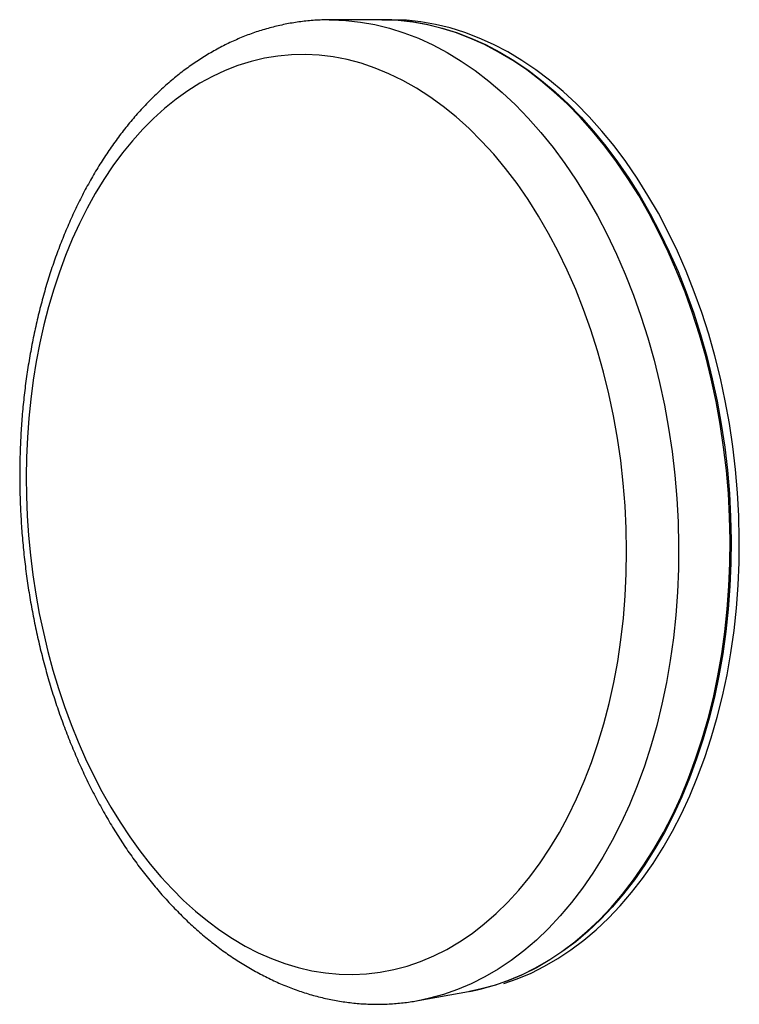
# Model space of a CAD drawing. Header units: millimetres. Extents: x -48 to 43, y -63 to 62.
import ezdxf

# ---------------------------------------------------------------- set-up
doc = ezdxf.new("R2010")
doc.units = ezdxf.units.MM

msp = doc.modelspace()

# ---------------------------------------------------------------- linework, layer by layer
at = {"color": 7, "linetype": 'Continuous', "lineweight": 25}
for p, q in [((-2.14, 62.02), (-8.67, 62.01)), ((-8.67, 62.01), (-8.4, 62.01)), ((-1.87, 62.02), (-2.14, 62.02)), ((-0.98, 62.03), (-2.01, 62.02)), ((-0.71, 62.03), (-0.98, 62.03)), ((9.16, -61.38), (10.18, -61.19)), ((2.61, -62.55), (9.03, -61.4))]:
    msp.add_line(p, q, dxfattribs=at)
at = {"color": 8, "linetype": 'Continuous', "lineweight": 25, "flags": 128}
msp.add_lwpolyline([(-8.4, 62.01), (-6.56, 61.93), (-4.72, 61.73), (-2.88, 61.4), (-1.03, 60.95), (0.81, 60.36), (2.65, 59.66), (4.48, 58.82), (6.29, 57.86), (8.08, 56.77), (9.85, 55.56), (11.59, 54.23), (13.3, 52.77), (14.98, 51.2), (16.62, 49.51), (18.21, 47.71), (19.76, 45.8), (21.25, 43.78), (22.69, 41.66), (24.07, 39.44), (25.39, 37.13), (26.64, 34.73), (27.82, 32.25), (28.93, 29.69), (29.97, 27.06), (30.92, 24.36), (31.8, 21.61), (32.59, 18.8), (33.29, 15.95), (33.91, 13.05), (34.44, 10.13), (34.88, 7.17), (35.23, 4.2), (35.48, 1.22), (35.64, -1.76), (35.71, -4.74), (35.69, -7.71), (35.57, -10.66), (35.36, -13.59), (35.05, -16.48), (34.66, -19.34), (34.17, -22.15), (33.6, -24.9), (32.94, -27.6), (32.19, -30.23), (31.37, -32.79), (30.46, -35.27), (29.47, -37.68), (28.42, -39.99), (27.28, -42.21), (26.08, -44.34), (24.82, -46.37), (23.49, -48.29), (22.11, -50.1), (20.67, -51.8), (19.18, -53.39), (17.64, -54.86), (16.06, -56.21), (14.44, -57.45), (12.78, -58.56), (11.09, -59.54), (9.37, -60.41), (7.63, -61.14), (5.86, -61.76), (4.08, -62.25), (2.6, -62.56)], dxfattribs=at)
at = {"color": 7, "linetype": 'Continuous', "lineweight": 25, "flags": 128}
for points in [[(-2.01, 62.02), (-1.74, 62.02), (0.1, 61.95), (1.94, 61.75), (3.79, 61.42), (5.65, 60.97), (7.49, 60.4), (9.33, 59.7), (11.16, 58.87), (12.98, 57.92), (14.78, 56.84), (16.55, 55.64), (18.29, 54.32), (20.01, 52.88), (21.68, 51.32), (23.32, 49.65), (24.92, 47.86), (26.46, 45.97), (27.96, 43.97), (29.4, 41.88), (30.78, 39.68), (32.1, 37.39), (33.35, 35.02), (34.53, 32.56), (35.64, 30.03), (36.67, 27.43), (37.63, 24.76), (38.5, 22.03), (39.29, 19.25), (39.99, 16.42), (40.61, 13.56), (41.14, 10.66), (41.57, 7.74), (41.92, 4.8), (42.17, 1.85), (42.33, -1.11), (42.39, -4.06), (42.37, -7), (42.24, -9.92), (42.03, -12.82), (41.72, -15.68), (41.32, -18.51), (40.83, -21.29), (40.26, -24.02), (39.59, -26.69), (38.84, -29.3), (38.01, -31.84), (37.1, -34.3), (36.11, -36.68), (35.05, -38.97), (33.91, -41.18), (32.71, -43.29), (31.44, -45.29), (30.11, -47.2), (28.72, -49), (27.28, -50.69), (25.78, -52.26), (24.24, -53.72), (22.65, -55.07), (21.02, -56.29), (19.36, -57.39), (17.66, -58.38), (15.94, -59.23), (14.19, -59.97), (12.43, -60.58), (10.64, -61.07), (9.16, -61.38)], [(9.03, -61.4), (10.51, -61.09), (12.3, -60.6), (14.07, -59.99), (15.81, -59.26), (17.54, -58.4), (19.23, -57.42), (20.89, -56.31), (22.52, -55.09), (24.11, -53.75), (25.65, -52.28), (27.15, -50.71), (28.59, -49.02), (29.98, -47.22), (31.31, -45.31), (32.58, -43.31), (33.79, -41.2), (34.92, -38.99), (35.98, -36.7), (36.97, -34.32), (37.88, -31.86), (38.71, -29.32), (39.46, -26.71), (40.13, -24.04), (40.7, -21.31), (41.19, -18.53), (41.59, -15.7), (41.9, -12.83), (42.11, -9.93), (42.24, -7.01), (42.26, -4.07), (42.2, -1.12), (42.04, 1.84), (41.79, 4.79), (41.44, 7.73), (41.01, 10.65), (40.48, 13.55), (39.86, 16.41), (39.16, 19.24), (38.37, 22.02), (37.5, 24.75), (36.54, 27.42), (35.51, 30.02), (34.4, 32.56), (33.22, 35.01), (31.97, 37.39), (30.65, 39.68), (29.27, 41.87), (27.83, 43.97), (26.33, 45.97), (24.79, 47.86), (23.19, 49.65), (21.55, 51.32), (19.88, 52.88), (18.16, 54.32), (16.42, 55.64), (14.65, 56.84), (12.85, 57.92), (11.03, 58.87), (9.2, 59.7), (7.36, 60.4), (5.52, 60.97), (3.66, 61.42), (1.81, 61.75), (-0.03, 61.95), (-1.87, 62.02)], [(13.52, -60.37), (15.21, -59.79), (16.96, -59.05), (18.68, -58.19), (20.38, -57.21), (22.04, -56.11), (23.67, -54.89), (25.26, -53.55), (26.8, -52.09), (28.3, -50.51), (29.75, -48.83), (31.14, -47.03), (32.47, -45.13), (33.74, -43.12), (34.94, -41.02), (36.08, -38.82), (37.14, -36.53), (38.13, -34.15), (39.04, -31.69), (39.87, -29.16), (40.62, -26.55), (41.29, -23.89), (41.87, -21.16), (42.36, -18.38), (42.76, -15.56), (43.06, -12.7), (43.28, -9.81), (43.4, -6.89), (43.43, -3.95), (43.37, -1), (43.21, 1.95), (42.96, 4.89), (42.61, 7.83), (42.18, 10.74), (41.65, 13.64), (41.03, 16.5), (40.33, 19.32), (39.54, 22.09), (38.67, 24.82), (37.71, 27.48), (36.68, 30.08), (35.57, 32.61), (34.39, 35.06), (33.14, 37.44), (31.82, 39.72), (30.44, 41.91), (29, 44.01), (27.51, 46), (25.96, 47.89), (24.36, 49.67), (22.72, 51.34), (21.05, 52.9), (19.33, 54.33), (17.59, 55.65), (15.81, 56.85), (14.02, 57.93), (12.2, 58.88), (10.37, 59.7), (8.53, 60.4), (6.68, 60.98), (4.83, 61.43), (2.98, 61.75), (1.13, 61.95), (-0.71, 62.03)], [(-11.71, 57.6), (-13.46, 57.57), (-15.2, 57.41), (-16.91, 57.13), (-18.61, 56.73), (-20.28, 56.21), (-21.92, 55.58), (-23.53, 54.83), (-25.11, 53.97), (-26.65, 53), (-28.15, 51.93), (-29.6, 50.76), (-31.01, 49.48), (-32.38, 48.11), (-33.69, 46.65), (-34.95, 45.1), (-36.16, 43.47), (-37.31, 41.75), (-38.41, 39.96), (-39.44, 38.09), (-40.42, 36.15), (-41.33, 34.15), (-42.18, 32.09), (-42.97, 29.96), (-43.69, 27.79), (-44.35, 25.56), (-44.94, 23.29), (-45.46, 20.98), (-45.92, 18.63), (-46.3, 16.25), (-46.62, 13.84), (-46.86, 11.4), (-47.04, 8.95), (-47.15, 6.47), (-47.19, 3.99), (-47.16, 1.5), (-47.06, -1), (-46.89, -3.49), (-46.65, -5.98), (-46.34, -8.46), (-45.96, -10.92), (-45.52, -13.37), (-45.01, -15.8), (-44.43, -18.2), (-43.79, -20.57), (-43.09, -22.91), (-42.32, -25.21), (-41.49, -27.47), (-40.59, -29.68), (-39.64, -31.84), (-38.63, -33.94), (-37.56, -35.99), (-36.44, -37.98), (-35.26, -39.9), (-34.03, -41.75), (-32.75, -43.52), (-31.43, -45.22), (-30.06, -46.84), (-28.64, -48.37), (-27.18, -49.82), (-25.68, -51.18), (-24.15, -52.44), (-22.58, -53.6), (-20.98, -54.66), (-19.36, -55.62), (-17.7, -56.47), (-16.03, -57.21), (-14.33, -57.84), (-12.62, -58.36), (-10.9, -58.76), (-9.17, -59.04), (-7.43, -59.2), (-5.69, -59.24), (-3.95, -59.16), (-2.21, -58.95), (-0.49, -58.62), (1.23, -58.17), (2.92, -57.59), (4.6, -56.88), (6.25, -56.05), (7.87, -55.1), (9.47, -54.02), (11.02, -52.82), (12.53, -51.5), (14, -50.06), (15.43, -48.51), (16.8, -46.84), (18.11, -45.07), (19.37, -43.18), (20.56, -41.2), (21.69, -39.11), (22.75, -36.93), (23.73, -34.67), (24.64, -32.31), (25.47, -29.88), (26.23, -27.38), (26.9, -24.8), (27.48, -22.17), (27.98, -19.48), (28.39, -16.74), (28.7, -13.96), (28.93, -11.15), (29.07, -8.31), (29.11, -5.45), (29.07, -2.58), (28.93, 0.3), (28.69, 3.17), (28.37, 6.04), (27.96, 8.89), (27.45, 11.71), (26.86, 14.5), (26.18, 17.26), (25.42, 19.96), (24.57, 22.62), (23.65, 25.21), (22.64, 27.74), (21.57, 30.2), (20.42, 32.58), (19.2, 34.87), (17.92, 37.08), (16.58, 39.19), (15.18, 41.21), (13.73, 43.12), (12.23, 44.93), (10.68, 46.62), (9.09, 48.2), (7.46, 49.67), (5.8, 51.01), (4.11, 52.24), (2.4, 53.34), (0.66, 54.31), (-1.09, 55.16), (-2.85, 55.89), (-4.62, 56.49), (-6.4, 56.96), (-8.17, 57.3), (-9.94, 57.51), (-11.71, 57.6)]]:
    msp.add_lwpolyline(points, dxfattribs=at)
at = {"color": 7, "linetype": 'Continuous', "lineweight": 25}
msp.add_open_spline([(-8.67, 62), (-8.91, 62), (-9.75, 62), (-11.19, 61.91), (-12.97, 61.69), (-14.73, 61.37), (-16.46, 60.94), (-18.18, 60.41), (-19.86, 59.77), (-21.52, 59.03), (-23.14, 58.19), (-24.73, 57.25), (-26.29, 56.22), (-27.8, 55.09), (-29.27, 53.87), (-30.7, 52.56), (-32.09, 51.16), (-33.42, 49.69), (-34.7, 48.13), (-35.94, 46.49), (-37.11, 44.78), (-38.24, 43.01), (-39.3, 41.17), (-40.31, 39.26), (-41.26, 37.3), (-42.14, 35.28), (-42.97, 33.21), (-43.74, 31.09), (-44.44, 28.93), (-45.08, 26.73), (-45.66, 24.49), (-46.18, 22.22), (-46.63, 19.91), (-47.02, 17.58), (-47.35, 15.22), (-47.61, 12.85), (-47.81, 10.45), (-47.94, 8.04), (-48.01, 5.62), (-48.02, 3.2), (-47.96, 0.77), (-47.84, -1.67), (-47.66, -4.1), (-47.41, -6.52), (-47.11, -8.94), (-46.74, -11.34), (-46.3, -13.73), (-45.81, -16.1), (-45.26, -18.45), (-44.64, -20.78), (-43.97, -23.07), (-43.24, -25.34), (-42.44, -27.57), (-41.6, -29.76), (-40.69, -31.91), (-39.73, -34.02), (-38.71, -36.08), (-37.64, -38.09), (-36.51, -40.05), (-35.33, -41.95), (-34.11, -43.79), (-32.83, -45.56), (-31.5, -47.27), (-30.13, -48.91), (-28.7, -50.47), (-27.24, -51.96), (-25.73, -53.37), (-24.19, -54.69), (-22.6, -55.93), (-20.99, -57.07), (-19.33, -58.12), (-17.65, -59.08), (-15.95, -59.94), (-14.22, -60.7), (-12.47, -61.35), (-10.7, -61.9), (-8.92, -62.34), (-7.14, -62.67), (-5.34, -62.9), (-3.55, -63.02), (-1.75, -63.02), (0.04, -62.91), (1.49, -62.75), (2.34, -62.59), (2.59, -62.54)], degree=3, knots=[0, 0, 0, 0, 0.004852, 0.016816, 0.028778, 0.040743, 0.052721, 0.064721, 0.076753, 0.088822, 0.100934, 0.113093, 0.1253, 0.137554, 0.149853, 0.162195, 0.174575, 0.186989, 0.19943, 0.211894, 0.224375, 0.23687, 0.249373, 0.261882, 0.274394, 0.286905, 0.299414, 0.31192, 0.32442, 0.336916, 0.349406, 0.361891, 0.374369, 0.386843, 0.399311, 0.411775, 0.424234, 0.43669, 0.449142, 0.461592, 0.47404, 0.486487, 0.498933, 0.511379, 0.523825, 0.536273, 0.548722, 0.561174, 0.573628, 0.586087, 0.598549, 0.611017, 0.62349, 0.635969, 0.648454, 0.660946, 0.673444, 0.68595, 0.698463, 0.710983, 0.723509, 0.73604, 0.748575, 0.761113, 0.77365, 0.786183, 0.79871, 0.811225, 0.823724, 0.836202, 0.848653, 0.861071, 0.873452, 0.88579, 0.898081, 0.910323, 0.922514, 0.934656, 0.946751, 0.958804, 0.970822, 0.982813, 0.994786, 1, 1, 1, 1], dxfattribs=at)

doc.saveas('drawing.dxf')
